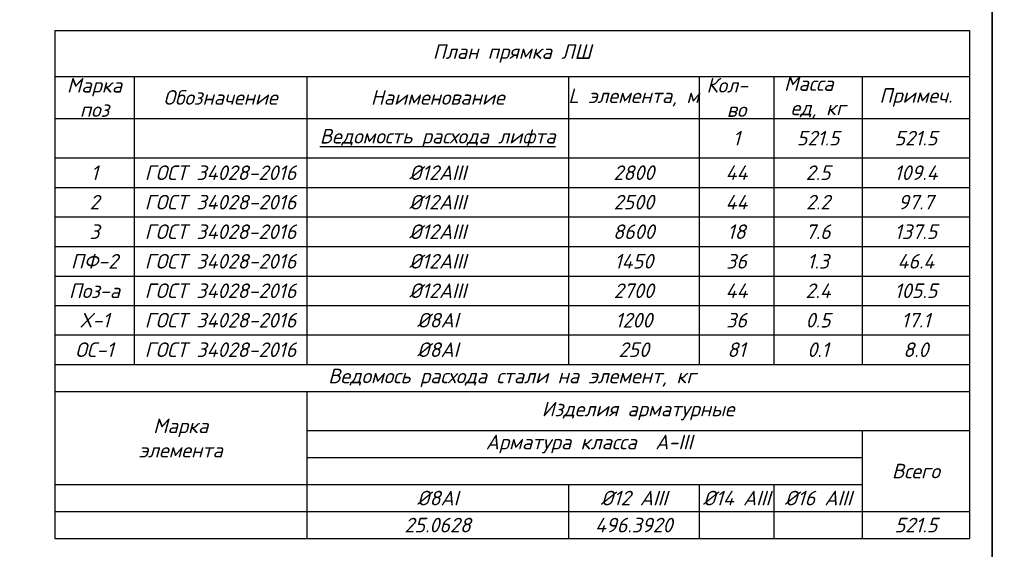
# Model space of a CAD drawing. Header units: millimetres. Extents: x -33345 to 4712671, y -3392 to 121473.
# Tile 224 of 256: x 1182090 to 1202342, y 55391 to 66280. Entities that reach past the tile are written whole.
import ezdxf

# ---------------------------------------------------------------- set-up
doc = ezdxf.new("R2010")
doc.units = ezdxf.units.MM
doc.layers.add('_линия', color=7, linetype='Continuous')
doc.styles.add('ISO', font='isocpeui.ttf')
doc.styles.add('ISOCPEUR', font='isocpeui.ttf', dxfattribs={"height": 300})
doc.styles.add('ISOCPEUR_1.00', font='isocpeui.ttf')
doc.styles.get("Standard").update_dxf_attribs({"font": 'arial.ttf'})
doc.styles.add('style6', font='isocpeui.ttf')
doc.styles.add('Тохир', font='isocpeui.ttf', dxfattribs={"oblique": 2, "height": 250})

# ---------------------------------------------------------------- blocks, each defined once
blk = doc.blocks.new('srhet')
at = {"lineweight": 35}
blk.add_lwpolyline([(-49805960, 24193766), (-49749060, 24193766), (-49749060, 24234766), (-49805960, 24234766)], close=True, dxfattribs=at)
blk = doc.blocks.new('*T1680')
at = {"color": 0, "linetype": 'ByBlock', "lineweight": -2, "transparency": 16777216}
for p, q in [((0, 0), (18814, 0)), ((0, 0), (0, -10444)), ((18814, 0), (18814, -10444)), ((0, -942), (18814, -942)), ((1636, -942), (1636, -6863)), ((5184, -942), (5184, -6863)), ((10571, -942), (10571, -6863)), ((13252, -942), (13252, -6863)), ((14794, -942), (14794, -6863)), ((16609, -942), (16609, -6863)), ((0, -1805), (18814, -1805)), ((0, -2618), (18814, -2618)), ((0, -3224), (18814, -3224)), ((0, -3830), (18814, -3830)), ((0, -4439), (18814, -4439)), ((0, -5045), (18814, -5045)), ((0, -5651), (18814, -5651)), ((0, -6257), (18814, -6257)), ((0, -6863), (18814, -6863)), ((0, -7419), (18814, -7419)), ((5184, -7419), (5184, -10444)), ((5184, -8222), (18814, -8222)), ((16609, -8222), (16609, -10444)), ((5184, -8777), (16609, -8777)), ((0, -9333), (16609, -9333)), ((10571, -9333), (10571, -10444)), ((13252, -9333), (13252, -10444)), ((14794, -9333), (14794, -10444)), ((0, -9888), (18814, -9888)), ((0, -10444), (18814, -10444))]:
    blk.add_line(p, q, dxfattribs=at)
at = {"color": 0, "lineweight": 25, "transparency": 16777216, "char_height": 300, "attachment_point": 5}
for s, insert, width, style in [('План прямка ЛШ', (9407, -471), 18811.43, 'ISOCPEUR'), ('Марка поз', (818, -1373), 1632.83, 'ISOCPEUR'), ('L элемента, м', (11911, -1373), 2677.9, 'ISOCPEUR'), ('Кол-   во', (14023, -1373), 1539.4, 'ISOCPEUR'), ('Масса   ед, кг', (15701, -1373), 1811.63, 'ISOCPEUR'), ('Обозначение', (3410, -1373), 3545.18, 'ISOCPEUR'), ('Наименование', (7877, -1373), 5383.8, 'ISOCPEUR'), ('Примеч.', (17712, -1373), 2202.7, 'ISOCPEUR'), ('{\\L\\C230;Ведомость расхода лифта}', (7877, -2211), 5383.8, 'ISOCPEUR'), ('{\\C230;1}', (14023, -2211), 1539.4, 'ISOCPEUR'), ('{\\C230;521.5}', (15701, -2211), 1811.63, 'ISOCPEUR_1.00'), ('{\\C230;521.5}', (17712, -2211), 2202.7, 'ISOCPEUR'), ('{\\C5;1}', (818, -2921), 1632.83, 'ISOCPEUR'), ('{\\C5;ГОСТ 34028-2016}', (3410, -2921), 3545.18, 'ISOCPEUR'), ('{\\C5;%%C12АIII}', (7877, -2921), 5383.8, 'ISOCPEUR'), ('{\\C5;2800}', (11911, -2921), 2677.9, 'ISOCPEUR'), ('{\\C5;44}', (14023, -2921), 1539.4, 'ISOCPEUR'), ('{\\C5;2.5}', (15701, -2921), 1811.63, 'ISOCPEUR'), ('{\\C5;109.4}', (17712, -2921), 2202.7, 'ISOCPEUR'), ('{\\C5;2}', (818, -3527), 1632.83, 'ISOCPEUR'), ('{\\C5;ГОСТ 34028-2016}', (3410, -3527), 3545.18, 'ISOCPEUR'), ('{\\C5;%%C12АIII}', (7877, -3527), 5383.8, 'ISOCPEUR'), ('{\\C5;2500}', (11911, -3527), 2677.9, 'ISOCPEUR'), ('{\\C5;44}', (14023, -3527), 1539.4, 'ISOCPEUR'), ('{\\C5;2.2}', (15701, -3527), 1811.63, 'ISOCPEUR'), ('{\\C5;97.7}', (17712, -3527), 2202.7, 'ISOCPEUR'), ('{\\C5;3}', (818, -4134), 1632.83, 'ISOCPEUR'), ('{\\C5;ГОСТ 34028-2016}', (3410, -4134), 3545.18, 'ISOCPEUR'), ('{\\C5;%%C12АIII}', (7877, -4134), 5383.8, 'ISOCPEUR'), ('{\\C5;8600}', (11911, -4134), 2677.9, 'ISOCPEUR'), ('{\\C5;18}', (14023, -4134), 1539.4, 'ISOCPEUR'), ('{\\C5;7.6}', (15701, -4134), 1811.63, 'ISOCPEUR'), ('{\\C5;137.5}', (17712, -4134), 2202.7, 'ISOCPEUR'), ('{\\C5;ПФ-2}', (818, -4742), 1632.83, 'ISOCPEUR'), ('{\\C5;ГОСТ 34028-2016}', (3410, -4742), 3545.18, 'ISOCPEUR'), ('{\\C5;%%C12АIII}', (7877, -4742), 5383.8, 'ISOCPEUR'), ('{\\C5;1450}', (11911, -4742), 2677.9, 'ISOCPEUR'), ('{\\C5;36}', (14023, -4742), 1539.4, 'ISOCPEUR'), ('{\\C5;1.3}', (15701, -4742), 1811.63, 'ISOCPEUR'), ('{\\C5;46.4}', (17712, -4742), 2202.7, 'ISOCPEUR'), ('{\\C5;Поз-а}', (818, -5348), 1632.83, 'ISOCPEUR'), ('{\\C5;ГОСТ 34028-2016}', (3410, -5348), 3545.18, 'ISOCPEUR'), ('{\\C5;%%C12АIII}', (7877, -5348), 5383.8, 'ISOCPEUR'), ('{\\C5;2700}', (11911, -5348), 2677.9, 'ISOCPEUR'), ('{\\C5;44}', (14023, -5348), 1539.4, 'ISOCPEUR'), ('{\\C5;2.4}', (15701, -5348), 1811.63, 'ISOCPEUR'), ('{\\C5;105.5}', (17712, -5348), 2202.7, 'ISOCPEUR'), ('{\\C5;X-1}', (818, -5954), 1632.83, 'ISOCPEUR'), ('{\\C5;ГОСТ 34028-2016}', (3410, -5954), 3545.18, 'ISOCPEUR'), ('{\\C5;%%C8АI}', (7877, -5954), 5383.8, 'ISOCPEUR'), ('{\\C5;1200}', (11911, -5954), 2677.9, 'ISOCPEUR'), ('{\\C5;36}', (14023, -5954), 1539.4, 'ISOCPEUR'), ('{\\C5;0.5}', (15701, -5954), 1811.63, 'ISOCPEUR'), ('{\\C5;17.1}', (17712, -5954), 2202.7, 'ISOCPEUR'), ('{\\C5;ОС-1}', (818, -6560), 1632.83, 'ISOCPEUR'), ('{\\C5;ГОСТ 34028-2016}', (3410, -6560), 3545.18, 'ISOCPEUR'), ('{\\C5;%%C8АI}', (7877, -6560), 5383.8, 'ISOCPEUR'), ('{\\C5;250}', (11911, -6560), 2677.9, 'ISOCPEUR'), ('{\\C5;81}', (14023, -6560), 1539.4, 'ISOCPEUR'), ('{\\C5;0.1}', (15701, -6560), 1811.63, 'ISOCPEUR'), ('{\\C5;8.0}', (17712, -6560), 2202.7, 'ISOCPEUR'), ('\\A1;Ведомось расхода стали на элемент, кг', (9407, -7141), 18811.43, 'ISOCPEUR'), ('\\A1;Изделия арматурные', (11999, -7820), 13627.42, 'ISOCPEUR'), ('Марка \\Pэлемента', (2592, -8376), 5181, 'ISOCPEUR'), ('Всего', (17712, -9055), 2202.7, 'style6'), ('%%C8АI', (7877, -9611), 5383.8, 'ISOCPEUR'), ('%%C12 АIII', (11911, -9611), 2677.9, 'Тохир'), ('%%C14 АIII', (14023, -9611), 1539.4, 'Тохир'), ('%%C16 АIII', (15701, -9611), 1811.63, 'Тохир'), ('25.0628', (7877, -10166), 5383.8, 'style6'), ('496.3920', (11911, -10166), 2677.9, 'style6'), ('521.5', (17712, -10166), 2202.7, 'Тохир')]:
    blk.add_mtext(s, dxfattribs=dict(at, insert=insert, width=width, style=style))
at = {"color": 0, "lineweight": 25, "transparency": 16777216, "insert": (10896, -8499), "char_height": 300, "width": 11421.72, "attachment_point": 5}
blk.add_mtext('\\A1;{\\fISOCPEUR|b0|i1|c204|p34; Арматура класса  А-III}', dxfattribs=at)

msp = doc.modelspace()

# ---------------------------------------------------------------- block references
msp.add_blockref('*T1680', (1182810.154, 66054.853))
at = {"layer": '_линия', "color": 18, "lineweight": 0}
msp.add_blockref('srhet', (50951152.006, -24148764.744), dxfattribs=at)

# ---------------------------------------------------------------- texts
at = {"insert": (351439.431, 62275.551), "char_height": 500, "width": 9875.6458, "attachment_point": 1, "style": 'ISO'}
msp.add_mtext('\\pi4343.31532;{\\LА-А\\P\\pi0;Армирование приямка. M 1:20}', dxfattribs=at)

doc.saveas('drawing.dxf')
